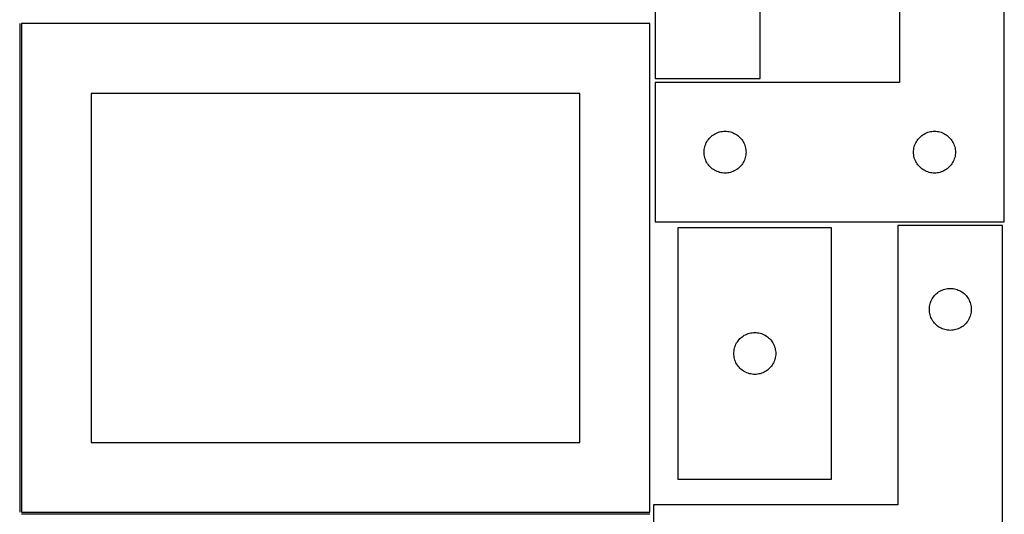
# Model space of a CAD drawing. Header units: millimetres. Extents: x 7 to 1243, y 7 to 2493.
# Tile 10 of 14: x 820 to 1243, y 1275 to 1487. Entities that reach past the tile are written whole.
import ezdxf

# ---------------------------------------------------------------- set-up
doc = ezdxf.new("R2010")
doc.units = ezdxf.units.MM
doc.layers.add('COMMON', color=5, linetype='CONTINUOUS', true_color=0x0000ff)
doc.layers.add('CUT', color=7, linetype='CONTINUOUS', true_color=0x000000)

msp = doc.modelspace()

# ---------------------------------------------------------------- linework, layer by layer
at = {"layer": 'COMMON'}
for p, q in [((820.312896, 1485.550695), (820.312896, 1275.562901)), ((821.062897, 1274.800694), (1091.062897, 1274.800694))]:
    msp.add_line(p, q, dxfattribs=at)
at = {"layer": 'CUT'}
for p, q in [((1093.467118, 1641.90469), (1093.467118, 1461.90469)), ((1138.467118, 1461.90469), (1138.467118, 1581.90469)), ((1198.436735, 1580.303377), (1198.436735, 1460.303377)), ((1243.436735, 1400.303377), (1243.436735, 1580.303377)), ((1091.062897, 1485.550695), (821.062897, 1485.550695)), ((821.062897, 1485.550695), (821.062897, 1275.550695)), ((1091.062897, 1275.550695), (1091.062897, 1485.550695)), ((1198.436735, 1460.303377), (1093.436735, 1460.303377)), ((1093.436735, 1460.303377), (1093.436735, 1400.303377)), ((1093.467118, 1461.90469), (1138.467118, 1461.90469)), ((1061.062897, 1455.550695), (851.062897, 1455.550695)), ((851.062897, 1455.550695), (851.062897, 1305.550695)), ((1061.062897, 1305.550695), (1061.062897, 1455.550695)), ((1119.992585, 1438.618293), (1120.54378, 1438.825748)), ((1120.54378, 1438.825748), (1121.107364, 1438.996709)), ((1121.107364, 1438.996709), (1121.680923, 1439.130444)), ((1121.680923, 1439.130444), (1122.262, 1439.226381)), ((1122.262, 1439.226381), (1122.848107, 1439.284107)), ((1122.848107, 1439.284107), (1123.436735, 1439.303377)), ((1123.436735, 1439.303377), (1124.025364, 1439.284107)), ((1124.025364, 1439.284107), (1124.611471, 1439.226381)), ((1124.611471, 1439.226381), (1125.192548, 1439.130444)), ((1125.192548, 1439.130444), (1125.766107, 1438.996709)), ((1125.766107, 1438.996709), (1126.329691, 1438.825748)), ((1126.329691, 1438.825748), (1126.880886, 1438.618293)), ((1209.992585, 1438.618293), (1210.54378, 1438.825748)), ((1210.54378, 1438.825748), (1211.107364, 1438.996709)), ((1211.107364, 1438.996709), (1211.680923, 1439.130444)), ((1211.680923, 1439.130444), (1212.262, 1439.226381)), ((1212.262, 1439.226381), (1212.848107, 1439.284107)), ((1212.848107, 1439.284107), (1213.436735, 1439.303377)), ((1213.436735, 1439.303377), (1214.025364, 1439.284107)), ((1214.025364, 1439.284107), (1214.611471, 1439.226381)), ((1214.611471, 1439.226381), (1215.192548, 1439.130444)), ((1215.192548, 1439.130444), (1215.766107, 1438.996709)), ((1215.766107, 1438.996709), (1216.329691, 1438.825748)), ((1216.329691, 1438.825748), (1216.880886, 1438.618293)), ((1115.364881, 1434.283975), (1115.642507, 1434.803377)), ((1115.642507, 1434.803377), (1115.953509, 1435.303509)), ((1115.953509, 1435.303509), (1116.296555, 1435.78223)), ((1116.296555, 1435.78223), (1116.670177, 1436.237489)), ((1116.670177, 1436.237489), (1117.072774, 1436.667338)), ((1117.072774, 1436.667338), (1117.502623, 1437.069935)), ((1117.502623, 1437.069935), (1117.957883, 1437.443557)), ((1117.957883, 1437.443557), (1118.436603, 1437.786603)), ((1118.436603, 1437.786603), (1118.936735, 1438.097605)), ((1118.936735, 1438.097605), (1119.456137, 1438.375232)), ((1119.456137, 1438.375232), (1119.992585, 1438.618293)), ((1126.880886, 1438.618293), (1127.417334, 1438.375232)), ((1127.417334, 1438.375232), (1127.936735, 1438.097605)), ((1127.936735, 1438.097605), (1128.436868, 1437.786603)), ((1128.436868, 1437.786603), (1128.915588, 1437.443557)), ((1128.915588, 1437.443557), (1129.370848, 1437.069935)), ((1129.370848, 1437.069935), (1129.800696, 1436.667338)), ((1129.800696, 1436.667338), (1130.203294, 1436.237489)), ((1130.203294, 1436.237489), (1130.576916, 1435.78223)), ((1130.576916, 1435.78223), (1130.919962, 1435.303509)), ((1130.919962, 1435.303509), (1131.230964, 1434.803377)), ((1131.230964, 1434.803377), (1131.50859, 1434.283975)), ((1205.364881, 1434.283975), (1205.642507, 1434.803377)), ((1205.642507, 1434.803377), (1205.953509, 1435.303509)), ((1205.953509, 1435.303509), (1206.296555, 1435.78223)), ((1206.296555, 1435.78223), (1206.670177, 1436.237489)), ((1206.670177, 1436.237489), (1207.072774, 1436.667338)), ((1207.072774, 1436.667338), (1207.502623, 1437.069935)), ((1207.502623, 1437.069935), (1207.957883, 1437.443557)), ((1207.957883, 1437.443557), (1208.436603, 1437.786603)), ((1208.436603, 1437.786603), (1208.936735, 1438.097605)), ((1208.936735, 1438.097605), (1209.456137, 1438.375232)), ((1209.456137, 1438.375232), (1209.992585, 1438.618293)), ((1216.880886, 1438.618293), (1217.417334, 1438.375232)), ((1217.417334, 1438.375232), (1217.936735, 1438.097605)), ((1217.936735, 1438.097605), (1218.436868, 1437.786603)), ((1218.436868, 1437.786603), (1218.915588, 1437.443557)), ((1218.915588, 1437.443557), (1219.370848, 1437.069935)), ((1219.370848, 1437.069935), (1219.800696, 1436.667338)), ((1219.800696, 1436.667338), (1220.203294, 1436.237489)), ((1220.203294, 1436.237489), (1220.576916, 1435.78223)), ((1220.576916, 1435.78223), (1220.919962, 1435.303509)), ((1220.919962, 1435.303509), (1221.230964, 1434.803377)), ((1221.230964, 1434.803377), (1221.50859, 1434.283975)), ((1114.436735, 1430.303377), (1114.456005, 1430.892005)), ((1114.456005, 1429.714749), (1114.436735, 1430.303377)), ((1114.456005, 1430.892005), (1114.513732, 1431.478113)), ((1114.513732, 1431.478113), (1114.609668, 1432.05919)), ((1114.609668, 1432.05919), (1114.743403, 1432.632748)), ((1114.743403, 1432.632748), (1114.914364, 1433.196332)), ((1114.914364, 1433.196332), (1115.12182, 1433.747528)), ((1115.12182, 1433.747528), (1115.364881, 1434.283975)), ((1131.50859, 1434.283975), (1131.751651, 1433.747528)), ((1131.751651, 1433.747528), (1131.959107, 1433.196332)), ((1131.959107, 1433.196332), (1132.130068, 1432.632748)), ((1132.130068, 1432.632748), (1132.263803, 1432.05919)), ((1132.263803, 1432.05919), (1132.359739, 1431.478113)), ((1132.359739, 1431.478113), (1132.417466, 1430.892005)), ((1132.417466, 1430.892005), (1132.436735, 1430.303377)), ((1132.436735, 1430.303377), (1132.417466, 1429.714749)), ((1204.436735, 1430.303377), (1204.456005, 1430.892005)), ((1204.456005, 1429.714749), (1204.436735, 1430.303377)), ((1204.456005, 1430.892005), (1204.513732, 1431.478113)), ((1204.513732, 1431.478113), (1204.609668, 1432.05919)), ((1204.609668, 1432.05919), (1204.743403, 1432.632748)), ((1204.743403, 1432.632748), (1204.914364, 1433.196332)), ((1204.914364, 1433.196332), (1205.12182, 1433.747528)), ((1205.12182, 1433.747528), (1205.364881, 1434.283975)), ((1221.50859, 1434.283975), (1221.751651, 1433.747528)), ((1221.751651, 1433.747528), (1221.959107, 1433.196332)), ((1221.959107, 1433.196332), (1222.130068, 1432.632748)), ((1222.130068, 1432.632748), (1222.263803, 1432.05919)), ((1222.263803, 1432.05919), (1222.359739, 1431.478113)), ((1222.359739, 1431.478113), (1222.417466, 1430.892005)), ((1222.417466, 1430.892005), (1222.436735, 1430.303377)), ((1222.436735, 1430.303377), (1222.417466, 1429.714749)), ((1114.513732, 1429.128641), (1114.456005, 1429.714749)), ((1114.609668, 1428.547564), (1114.513732, 1429.128641)), ((1114.743403, 1427.974005), (1114.609668, 1428.547564)), ((1114.914364, 1427.410422), (1114.743403, 1427.974005)), ((1115.12182, 1426.859226), (1114.914364, 1427.410422)), ((1115.364881, 1426.322779), (1115.12182, 1426.859226)), ((1115.642507, 1425.803377), (1115.364881, 1426.322779)), ((1131.50859, 1426.322779), (1131.230964, 1425.803377)), ((1131.751651, 1426.859226), (1131.50859, 1426.322779)), ((1131.959107, 1427.410422), (1131.751651, 1426.859226)), ((1132.130068, 1427.974005), (1131.959107, 1427.410422)), ((1132.263803, 1428.547564), (1132.130068, 1427.974005)), ((1132.359739, 1429.128641), (1132.263803, 1428.547564)), ((1132.417466, 1429.714749), (1132.359739, 1429.128641)), ((1204.513732, 1429.128641), (1204.456005, 1429.714749)), ((1204.609668, 1428.547564), (1204.513732, 1429.128641)), ((1204.743403, 1427.974005), (1204.609668, 1428.547564)), ((1204.914364, 1427.410422), (1204.743403, 1427.974005)), ((1205.12182, 1426.859226), (1204.914364, 1427.410422)), ((1205.364881, 1426.322779), (1205.12182, 1426.859226)), ((1205.642507, 1425.803377), (1205.364881, 1426.322779)), ((1221.50859, 1426.322779), (1221.230964, 1425.803377)), ((1221.751651, 1426.859226), (1221.50859, 1426.322779)), ((1221.959107, 1427.410422), (1221.751651, 1426.859226)), ((1222.130068, 1427.974005), (1221.959107, 1427.410422)), ((1222.263803, 1428.547564), (1222.130068, 1427.974005)), ((1222.359739, 1429.128641), (1222.263803, 1428.547564)), ((1222.417466, 1429.714749), (1222.359739, 1429.128641)), ((1115.953509, 1425.303245), (1115.642507, 1425.803377)), ((1116.296555, 1424.824524), (1115.953509, 1425.303245)), ((1116.670177, 1424.369265), (1116.296555, 1424.824524)), ((1117.072774, 1423.939416), (1116.670177, 1424.369265)), ((1117.502623, 1423.536819), (1117.072774, 1423.939416)), ((1117.957883, 1423.163197), (1117.502623, 1423.536819)), ((1118.436603, 1422.82015), (1117.957883, 1423.163197)), ((1118.936735, 1422.509148), (1118.436603, 1422.82015)), ((1119.456137, 1422.231522), (1118.936735, 1422.509148)), ((1119.992585, 1421.988461), (1119.456137, 1422.231522)), ((1120.54378, 1421.781006), (1119.992585, 1421.988461)), ((1121.107364, 1421.610044), (1120.54378, 1421.781006)), ((1126.329691, 1421.781006), (1125.766107, 1421.610044)), ((1126.880886, 1421.988461), (1126.329691, 1421.781006)), ((1127.417334, 1422.231522), (1126.880886, 1421.988461)), ((1127.936735, 1422.509148), (1127.417334, 1422.231522)), ((1128.436868, 1422.82015), (1127.936735, 1422.509148)), ((1128.915588, 1423.163197), (1128.436868, 1422.82015)), ((1129.370848, 1423.536819), (1128.915588, 1423.163197)), ((1129.800696, 1423.939416), (1129.370848, 1423.536819)), ((1130.203294, 1424.369265), (1129.800696, 1423.939416)), ((1130.576916, 1424.824524), (1130.203294, 1424.369265)), ((1130.919962, 1425.303245), (1130.576916, 1424.824524)), ((1131.230964, 1425.803377), (1130.919962, 1425.303245)), ((1205.953509, 1425.303245), (1205.642507, 1425.803377)), ((1206.296555, 1424.824524), (1205.953509, 1425.303245)), ((1206.670177, 1424.369265), (1206.296555, 1424.824524)), ((1207.072774, 1423.939416), (1206.670177, 1424.369265)), ((1207.502623, 1423.536819), (1207.072774, 1423.939416)), ((1207.957883, 1423.163197), (1207.502623, 1423.536819)), ((1208.436603, 1422.82015), (1207.957883, 1423.163197)), ((1208.936735, 1422.509148), (1208.436603, 1422.82015)), ((1209.456137, 1422.231522), (1208.936735, 1422.509148)), ((1209.992585, 1421.988461), (1209.456137, 1422.231522)), ((1210.54378, 1421.781006), (1209.992585, 1421.988461)), ((1211.107364, 1421.610044), (1210.54378, 1421.781006)), ((1216.329691, 1421.781006), (1215.766107, 1421.610044)), ((1216.880886, 1421.988461), (1216.329691, 1421.781006)), ((1217.417334, 1422.231522), (1216.880886, 1421.988461)), ((1217.936735, 1422.509148), (1217.417334, 1422.231522)), ((1218.436868, 1422.82015), (1217.936735, 1422.509148)), ((1218.915588, 1423.163197), (1218.436868, 1422.82015)), ((1219.370848, 1423.536819), (1218.915588, 1423.163197)), ((1219.800696, 1423.939416), (1219.370848, 1423.536819)), ((1220.203294, 1424.369265), (1219.800696, 1423.939416)), ((1220.576916, 1424.824524), (1220.203294, 1424.369265)), ((1220.919962, 1425.303245), (1220.576916, 1424.824524)), ((1221.230964, 1425.803377), (1220.919962, 1425.303245)), ((1121.680923, 1421.476309), (1121.107364, 1421.610044)), ((1122.262, 1421.380373), (1121.680923, 1421.476309)), ((1122.848107, 1421.322647), (1122.262, 1421.380373)), ((1123.436735, 1421.303377), (1122.848107, 1421.322647)), ((1124.025364, 1421.322647), (1123.436735, 1421.303377)), ((1124.611471, 1421.380373), (1124.025364, 1421.322647)), ((1125.192548, 1421.476309), (1124.611471, 1421.380373)), ((1125.766107, 1421.610044), (1125.192548, 1421.476309)), ((1211.680923, 1421.476309), (1211.107364, 1421.610044)), ((1212.262, 1421.380373), (1211.680923, 1421.476309)), ((1212.848107, 1421.322647), (1212.262, 1421.380373)), ((1213.436735, 1421.303377), (1212.848107, 1421.322647)), ((1214.025364, 1421.322647), (1213.436735, 1421.303377)), ((1214.611471, 1421.380373), (1214.025364, 1421.322647)), ((1215.192548, 1421.476309), (1214.611471, 1421.380373)), ((1215.766107, 1421.610044), (1215.192548, 1421.476309)), ((1093.436735, 1400.303377), (1243.436735, 1400.303377)), ((1169.204939, 1397.789217), (1103.204939, 1397.789217)), ((1103.204939, 1397.789217), (1103.204939, 1289.789217)), ((1169.204939, 1289.789217), (1169.204939, 1397.789217)), ((1242.727686, 1398.726839), (1197.727686, 1398.726839)), ((1197.727686, 1398.726839), (1197.727686, 1278.726839)), ((1242.727686, 1218.726839), (1242.727686, 1398.726839)), ((1216.247088, 1370.798693), (1216.783535, 1371.041755)), ((1216.783535, 1371.041755), (1217.334731, 1371.24921)), ((1217.334731, 1371.24921), (1217.898315, 1371.420171)), ((1217.898315, 1371.420171), (1218.471873, 1371.553906)), ((1218.471873, 1371.553906), (1219.052951, 1371.649843)), ((1219.052951, 1371.649843), (1219.639058, 1371.707569)), ((1219.639058, 1371.707569), (1220.227686, 1371.726839)), ((1220.227686, 1371.726839), (1220.816314, 1371.707569)), ((1220.816314, 1371.707569), (1221.402422, 1371.649843)), ((1221.402422, 1371.649843), (1221.983499, 1371.553906)), ((1221.983499, 1371.553906), (1222.557058, 1371.420171)), ((1222.557058, 1371.420171), (1223.120641, 1371.24921)), ((1223.120641, 1371.24921), (1223.671837, 1371.041755)), ((1223.671837, 1371.041755), (1224.208284, 1370.798693)), ((1211.91277, 1366.17099), (1212.155832, 1366.707437)), ((1212.155832, 1366.707437), (1212.433458, 1367.226839)), ((1212.433458, 1367.226839), (1212.74446, 1367.726971)), ((1212.74446, 1367.726971), (1213.087506, 1368.205692)), ((1213.087506, 1368.205692), (1213.461128, 1368.660951)), ((1213.461128, 1368.660951), (1213.863725, 1369.0908)), ((1213.863725, 1369.0908), (1214.293574, 1369.493397)), ((1214.293574, 1369.493397), (1214.748833, 1369.867019)), ((1214.748833, 1369.867019), (1215.227554, 1370.210065)), ((1215.227554, 1370.210065), (1215.727686, 1370.521067)), ((1215.727686, 1370.521067), (1216.247088, 1370.798693)), ((1224.208284, 1370.798693), (1224.727686, 1370.521067)), ((1224.727686, 1370.521067), (1225.227818, 1370.210065)), ((1225.227818, 1370.210065), (1225.706539, 1369.867019)), ((1225.706539, 1369.867019), (1226.161799, 1369.493397)), ((1226.161799, 1369.493397), (1226.591647, 1369.0908)), ((1226.591647, 1369.0908), (1226.994245, 1368.660951)), ((1226.994245, 1368.660951), (1227.367866, 1368.205692)), ((1227.367866, 1368.205692), (1227.710913, 1367.726971)), ((1227.710913, 1367.726971), (1228.021915, 1367.226839)), ((1228.021915, 1367.226839), (1228.299541, 1366.707437)), ((1228.299541, 1366.707437), (1228.542602, 1366.17099)), ((1211.227686, 1362.726839), (1211.246956, 1363.315467)), ((1211.246956, 1362.138211), (1211.227686, 1362.726839)), ((1211.246956, 1363.315467), (1211.304682, 1363.901574)), ((1211.304682, 1363.901574), (1211.400619, 1364.482652)), ((1211.400619, 1364.482652), (1211.534354, 1365.05621)), ((1211.534354, 1365.05621), (1211.705315, 1365.619794)), ((1211.705315, 1365.619794), (1211.91277, 1366.17099)), ((1228.542602, 1366.17099), (1228.750057, 1365.619794)), ((1228.750057, 1365.619794), (1228.921019, 1365.05621)), ((1228.921019, 1365.05621), (1229.054754, 1364.482652)), ((1229.054754, 1364.482652), (1229.15069, 1363.901574)), ((1229.15069, 1363.901574), (1229.208417, 1363.315467)), ((1229.208417, 1363.315467), (1229.227686, 1362.726839)), ((1229.227686, 1362.726839), (1229.208417, 1362.138211)), ((1211.304682, 1361.552103), (1211.246956, 1362.138211)), ((1211.400619, 1360.971026), (1211.304682, 1361.552103)), ((1211.534354, 1360.397467), (1211.400619, 1360.971026)), ((1211.705315, 1359.833884), (1211.534354, 1360.397467)), ((1211.91277, 1359.282688), (1211.705315, 1359.833884)), ((1212.155832, 1358.746241), (1211.91277, 1359.282688)), ((1212.433458, 1358.226839), (1212.155832, 1358.746241)), ((1228.299541, 1358.746241), (1228.021915, 1358.226839)), ((1228.542602, 1359.282688), (1228.299541, 1358.746241)), ((1228.750057, 1359.833884), (1228.542602, 1359.282688)), ((1228.921019, 1360.397467), (1228.750057, 1359.833884)), ((1229.054754, 1360.971026), (1228.921019, 1360.397467)), ((1229.15069, 1361.552103), (1229.054754, 1360.971026)), ((1229.208417, 1362.138211), (1229.15069, 1361.552103)), ((1212.74446, 1357.726707), (1212.433458, 1358.226839)), ((1213.087506, 1357.247986), (1212.74446, 1357.726707)), ((1213.461128, 1356.792726), (1213.087506, 1357.247986)), ((1213.863725, 1356.362878), (1213.461128, 1356.792726)), ((1214.293574, 1355.96028), (1213.863725, 1356.362878)), ((1214.748833, 1355.586659), (1214.293574, 1355.96028)), ((1215.227554, 1355.243612), (1214.748833, 1355.586659)), ((1215.727686, 1354.93261), (1215.227554, 1355.243612)), ((1216.247088, 1354.654984), (1215.727686, 1354.93261)), ((1216.783535, 1354.411923), (1216.247088, 1354.654984)), ((1217.334731, 1354.204468), (1216.783535, 1354.411923)), ((1217.898315, 1354.033506), (1217.334731, 1354.204468)), ((1218.471873, 1353.899771), (1217.898315, 1354.033506)), ((1222.557058, 1354.033506), (1221.983499, 1353.899771)), ((1223.120641, 1354.204468), (1222.557058, 1354.033506)), ((1223.671837, 1354.411923), (1223.120641, 1354.204468)), ((1224.208284, 1354.654984), (1223.671837, 1354.411923)), ((1224.727686, 1354.93261), (1224.208284, 1354.654984)), ((1225.227818, 1355.243612), (1224.727686, 1354.93261)), ((1225.706539, 1355.586659), (1225.227818, 1355.243612)), ((1226.161799, 1355.96028), (1225.706539, 1355.586659)), ((1226.591647, 1356.362878), (1226.161799, 1355.96028)), ((1226.994245, 1356.792726), (1226.591647, 1356.362878)), ((1227.367866, 1357.247986), (1226.994245, 1356.792726)), ((1227.710913, 1357.726707), (1227.367866, 1357.247986)), ((1228.021915, 1358.226839), (1227.710913, 1357.726707)), ((1129.438381, 1349.723329), (1129.840978, 1350.153178)), ((1129.840978, 1350.153178), (1130.270827, 1350.555775)), ((1130.270827, 1350.555775), (1130.726086, 1350.929397)), ((1130.726086, 1350.929397), (1131.204807, 1351.272443)), ((1131.204807, 1351.272443), (1131.704939, 1351.583445)), ((1131.704939, 1351.583445), (1132.224341, 1351.861071)), ((1132.224341, 1351.861071), (1132.760788, 1352.104132)), ((1132.760788, 1352.104132), (1133.311984, 1352.311588)), ((1133.311984, 1352.311588), (1133.875568, 1352.482549)), ((1133.875568, 1352.482549), (1134.449126, 1352.616284)), ((1134.449126, 1352.616284), (1135.030203, 1352.71222)), ((1135.030203, 1352.71222), (1135.616311, 1352.769947)), ((1135.616311, 1352.769947), (1136.204939, 1352.789217)), ((1136.204939, 1352.789217), (1136.793567, 1352.769947)), ((1136.793567, 1352.769947), (1137.379675, 1352.71222)), ((1137.379675, 1352.71222), (1137.960752, 1352.616284)), ((1137.960752, 1352.616284), (1138.534311, 1352.482549)), ((1138.534311, 1352.482549), (1139.097894, 1352.311588)), ((1139.097894, 1352.311588), (1139.64909, 1352.104132)), ((1139.64909, 1352.104132), (1140.185537, 1351.861071)), ((1140.185537, 1351.861071), (1140.704939, 1351.583445)), ((1140.704939, 1351.583445), (1141.205071, 1351.272443)), ((1141.205071, 1351.272443), (1141.683792, 1350.929397)), ((1141.683792, 1350.929397), (1142.139052, 1350.555775)), ((1142.139052, 1350.555775), (1142.5689, 1350.153178)), ((1142.5689, 1350.153178), (1142.971497, 1349.723329)), ((1219.052951, 1353.803835), (1218.471873, 1353.899771)), ((1219.639058, 1353.746108), (1219.052951, 1353.803835)), ((1220.227686, 1353.726839), (1219.639058, 1353.746108)), ((1220.816314, 1353.746108), (1220.227686, 1353.726839)), ((1221.402422, 1353.803835), (1220.816314, 1353.746108)), ((1221.983499, 1353.899771), (1221.402422, 1353.803835)), ((1127.281935, 1344.963952), (1127.377872, 1345.54503)), ((1127.377872, 1345.54503), (1127.511607, 1346.118588)), ((1127.511607, 1346.118588), (1127.682568, 1346.682172)), ((1127.682568, 1346.682172), (1127.890023, 1347.233368)), ((1127.890023, 1347.233368), (1128.133085, 1347.769815)), ((1128.133085, 1347.769815), (1128.410711, 1348.289217)), ((1128.410711, 1348.289217), (1128.721713, 1348.789349)), ((1128.721713, 1348.789349), (1129.064759, 1349.26807)), ((1129.064759, 1349.26807), (1129.438381, 1349.723329)), ((1142.971497, 1349.723329), (1143.345119, 1349.26807)), ((1143.345119, 1349.26807), (1143.688166, 1348.789349)), ((1143.688166, 1348.789349), (1143.999168, 1348.289217)), ((1143.999168, 1348.289217), (1144.276794, 1347.769815)), ((1144.276794, 1347.769815), (1144.519855, 1347.233368)), ((1144.519855, 1347.233368), (1144.72731, 1346.682172)), ((1144.72731, 1346.682172), (1144.898272, 1346.118588)), ((1144.898272, 1346.118588), (1145.032007, 1345.54503)), ((1145.032007, 1345.54503), (1145.127943, 1344.963952)), ((1127.204939, 1343.789217), (1127.224209, 1344.377845)), ((1127.224209, 1343.200589), (1127.204939, 1343.789217)), ((1127.224209, 1344.377845), (1127.281935, 1344.963952)), ((1127.281935, 1342.614481), (1127.224209, 1343.200589)), ((1127.377872, 1342.033404), (1127.281935, 1342.614481)), ((1127.511607, 1341.459845), (1127.377872, 1342.033404)), ((1127.682568, 1340.896262), (1127.511607, 1341.459845)), ((1144.898272, 1341.459845), (1144.72731, 1340.896262)), ((1145.032007, 1342.033404), (1144.898272, 1341.459845)), ((1145.127943, 1342.614481), (1145.032007, 1342.033404)), ((1145.127943, 1344.963952), (1145.18567, 1344.377845)), ((1145.18567, 1343.200589), (1145.127943, 1342.614481)), ((1145.18567, 1344.377845), (1145.204939, 1343.789217)), ((1145.204939, 1343.789217), (1145.18567, 1343.200589)), ((1127.890023, 1340.345066), (1127.682568, 1340.896262)), ((1128.133085, 1339.808618), (1127.890023, 1340.345066)), ((1128.410711, 1339.289217), (1128.133085, 1339.808618)), ((1128.721713, 1338.789085), (1128.410711, 1339.289217)), ((1129.064759, 1338.310364), (1128.721713, 1338.789085)), ((1129.438381, 1337.855104), (1129.064759, 1338.310364)), ((1129.840978, 1337.425256), (1129.438381, 1337.855104)), ((1130.270827, 1337.022658), (1129.840978, 1337.425256)), ((1142.5689, 1337.425256), (1142.139052, 1337.022658)), ((1142.971497, 1337.855104), (1142.5689, 1337.425256)), ((1143.345119, 1338.310364), (1142.971497, 1337.855104)), ((1143.688166, 1338.789085), (1143.345119, 1338.310364)), ((1143.999168, 1339.289217), (1143.688166, 1338.789085)), ((1144.276794, 1339.808618), (1143.999168, 1339.289217)), ((1144.519855, 1340.345066), (1144.276794, 1339.808618)), ((1144.72731, 1340.896262), (1144.519855, 1340.345066)), ((1130.726086, 1336.649037), (1130.270827, 1337.022658)), ((1131.204807, 1336.30599), (1130.726086, 1336.649037)), ((1131.704939, 1335.994988), (1131.204807, 1336.30599)), ((1132.224341, 1335.717362), (1131.704939, 1335.994988)), ((1132.760788, 1335.474301), (1132.224341, 1335.717362)), ((1133.311984, 1335.266846), (1132.760788, 1335.474301)), ((1133.875568, 1335.095884), (1133.311984, 1335.266846)), ((1134.449126, 1334.962149), (1133.875568, 1335.095884)), ((1135.030203, 1334.866213), (1134.449126, 1334.962149)), ((1135.616311, 1334.808486), (1135.030203, 1334.866213)), ((1136.204939, 1334.789217), (1135.616311, 1334.808486)), ((1136.793567, 1334.808486), (1136.204939, 1334.789217)), ((1137.379675, 1334.866213), (1136.793567, 1334.808486)), ((1137.960752, 1334.962149), (1137.379675, 1334.866213)), ((1138.534311, 1335.095884), (1137.960752, 1334.962149)), ((1139.097894, 1335.266846), (1138.534311, 1335.095884)), ((1139.64909, 1335.474301), (1139.097894, 1335.266846)), ((1140.185537, 1335.717362), (1139.64909, 1335.474301)), ((1140.704939, 1335.994988), (1140.185537, 1335.717362)), ((1141.205071, 1336.30599), (1140.704939, 1335.994988)), ((1141.683792, 1336.649037), (1141.205071, 1336.30599)), ((1142.139052, 1337.022658), (1141.683792, 1336.649037)), ((851.062897, 1305.550695), (1061.062897, 1305.550695)), ((1103.204939, 1289.789217), (1169.204939, 1289.789217)), ((1197.727686, 1278.726839), (1092.727686, 1278.726839)), ((1092.727686, 1278.726839), (1092.727686, 1218.726839)), ((821.062897, 1275.550695), (1091.062897, 1275.550695))]:
    msp.add_line(p, q, dxfattribs=at)

doc.saveas('drawing.dxf')
